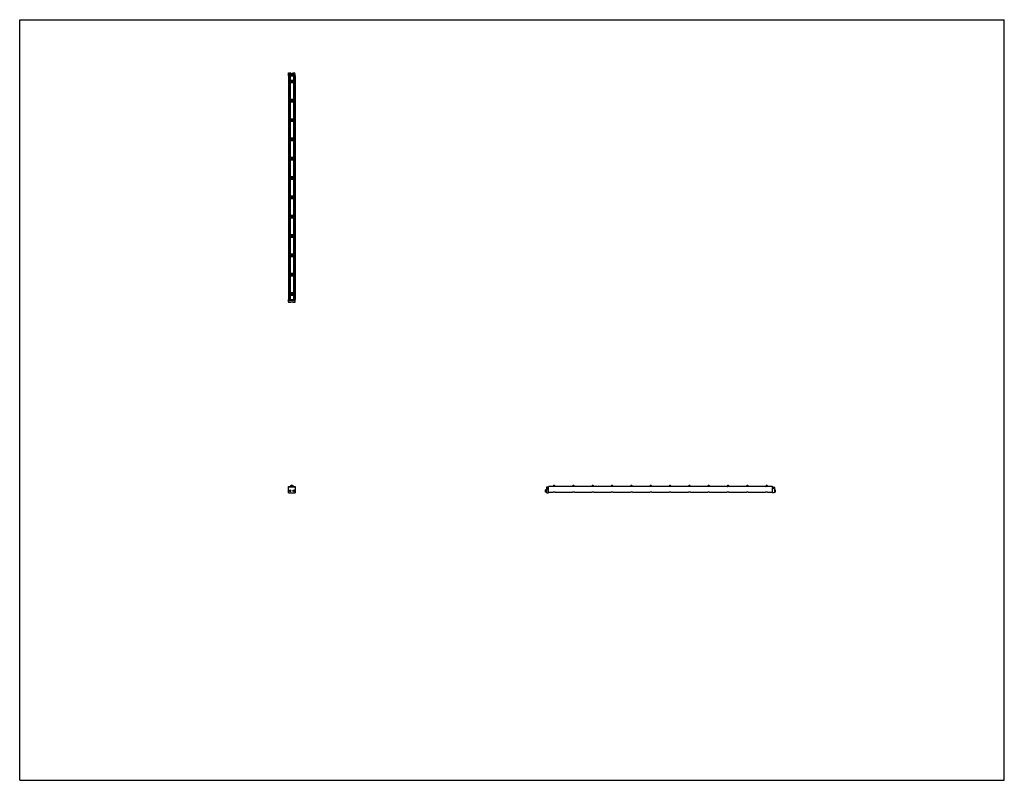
# Model space of a CAD drawing. Header units: inches. Extents: x 0 to 176, y 0 to 136.
import ezdxf

# ---------------------------------------------------------------- set-up
doc = ezdxf.new("R2010")
doc.units = ezdxf.units.IN
doc.header["$LTSCALE"] = 9.68
doc.header["$MEASUREMENT"] = 0
doc.layers.get('0').update_dxf_attribs({"linetype": 'CONTINUOUS'})
for name, color, linetype in [('240826_BL10', 7, 'CONTINUOUS'), ('240826_BL11', 7, 'CONTINUOUS'), ('240826_BL12', 7, 'CONTINUOUS'), ('240826_BL13', 7, 'CONTINUOUS'), ('240826_BL16', 7, 'CONTINUOUS'), ('240826_BL17', 7, 'CONTINUOUS'), ('240826_BL4', 7, 'CONTINUOUS'), ('240826_BL5', 7, 'CONTINUOUS'), ('240826_BL6', 7, 'CONTINUOUS'), ('240826_BL7', 7, 'CONTINUOUS'), ('240826_BL8', 7, 'CONTINUOUS'), ('240826_BL9', 7, 'CONTINUOUS'), ('240827_CAE_BL0', 7, 'CONTINUOUS'), ('240827_CAE_BL14', 7, 'CONTINUOUS'), ('2410WW_CAE_241040_BL18', 7, 'CONTINUOUS'), ('2436WW_243640_BL1', 7, 'CONTINUOUS'), ('X920693M_BL15', 7, 'CONTINUOUS'), ('X920693M_BL19', 7, 'CONTINUOUS'), ('X920693M_BL2', 7, 'CONTINUOUS'), ('X920693M_BL3', 7, 'CONTINUOUS')]:
    doc.layers.add(name, color=color, linetype=linetype)

# ---------------------------------------------------------------- blocks, each defined once
blk = doc.blocks.new('240827_CAE_BL0', base_point=(71.27, 68.69))
at = {"layer": '240827_CAE_BL0', "color": 7, "linetype": 'CONTINUOUS'}
for p, q in [((48.03, 85.94), (49.25, 85.94)), ((48.03, 85.58), (48.03, 85.94)), ((48.03, 85.83), (49.25, 85.83)), ((48.03, 85.58), (49.25, 85.58)), ((49.25, 85.58), (49.25, 85.94)), ((48.03, 51.43), (48.03, 52.43)), ((49.25, 52.43), (48.03, 52.43)), ((48.03, 51.43), (49.25, 51.43)), ((49.25, 52.43), (49.25, 51.43)), ((94.14, 52.34), (94.14, 51.52)), ((94.39, 52.43), (94.23, 52.43)), ((94.23, 51.43), (94.5, 51.43)), ((94.3, 52.26), (94.3, 52.13)), ((94.39, 52.26), (94.3, 52.26)), ((94.3, 52.13), (94.5, 52.13)), ((94.39, 52.43), (94.39, 52.26)), ((94.5, 51.43), (94.5, 52.13))]:
    blk.add_line(p, q, dxfattribs=at)
for centre, start, end in [((94.23, 52.34), 90, 180), ((94.23, 51.52), 180, 270)]:
    blk.add_arc(centre, 0.09, start, end, dxfattribs=at)
blk = doc.blocks.new('2436WW_243640_BL1', base_point=(91.28, 88.74))
at = {"layer": '2436WW_243640_BL1', "color": 7, "linetype": 'CONTINUOUS'}
for p, q in [((48.03, 125.96), (48.03, 85.96)), ((48.03, 125.96), (49.25, 125.96)), ((48.05, 125.96), (48.05, 85.96)), ((48.18, 125.96), (48.18, 125.08)), ((48.33, 125.96), (48.33, 125.15)), ((48.95, 125.15), (48.33, 125.15)), ((48.95, 125.96), (48.95, 125.15)), ((49.1, 125.96), (49.1, 125.08)), ((49.23, 125.96), (49.23, 85.96)), ((49.25, 85.96), (49.25, 125.96)), ((48.18, 124.85), (48.18, 121.62)), ((48.33, 124.77), (48.33, 121.7)), ((48.33, 124.77), (48.95, 124.77)), ((48.95, 124.77), (48.95, 121.7)), ((49.1, 124.85), (49.1, 121.62)), ((48.95, 121.7), (48.33, 121.7)), ((48.18, 121.39), (48.18, 118.17)), ((48.33, 121.32), (48.33, 118.24)), ((48.33, 121.32), (48.95, 121.32)), ((48.95, 121.32), (48.95, 118.24)), ((49.1, 121.39), (49.1, 118.17)), ((48.18, 117.94), (48.18, 114.71)), ((48.95, 118.24), (48.33, 118.24)), ((49.1, 117.94), (49.1, 114.71)), ((48.33, 117.87), (48.33, 114.79)), ((48.33, 117.87), (48.95, 117.87)), ((48.95, 117.87), (48.95, 114.79)), ((48.18, 114.49), (48.18, 111.26)), ((48.95, 114.79), (48.33, 114.79)), ((48.33, 114.41), (48.33, 111.33)), ((48.33, 114.41), (48.95, 114.41)), ((48.95, 114.41), (48.95, 111.33)), ((49.1, 114.49), (49.1, 111.26)), ((48.18, 111.03), (48.18, 107.8)), ((48.95, 111.33), (48.33, 111.33)), ((48.33, 110.96), (48.33, 107.88)), ((48.33, 110.96), (48.95, 110.96)), ((48.95, 110.96), (48.95, 107.88)), ((49.1, 111.03), (49.1, 107.8)), ((48.18, 107.58), (48.18, 104.35)), ((48.95, 107.88), (48.33, 107.88)), ((48.33, 107.5), (48.33, 104.42)), ((48.33, 107.5), (48.95, 107.5)), ((48.95, 107.5), (48.95, 104.42)), ((49.1, 107.58), (49.1, 104.35)), ((48.18, 104.12), (48.18, 100.89)), ((48.95, 104.42), (48.33, 104.42)), ((48.33, 104.05), (48.95, 104.05)), ((48.33, 104.05), (48.33, 100.97)), ((48.95, 104.05), (48.95, 100.97)), ((49.1, 104.12), (49.1, 100.89)), ((48.18, 100.67), (48.18, 97.44)), ((48.95, 100.97), (48.33, 100.97)), ((48.33, 100.59), (48.95, 100.59)), ((48.33, 100.59), (48.33, 97.51)), ((48.95, 100.59), (48.95, 97.51)), ((49.1, 100.67), (49.1, 97.44)), ((48.18, 97.21), (48.18, 93.98)), ((48.95, 97.51), (48.33, 97.51)), ((48.33, 97.14), (48.95, 97.14)), ((48.33, 97.14), (48.33, 94.06)), ((48.95, 97.14), (48.95, 94.06)), ((49.1, 97.21), (49.1, 93.98)), ((48.18, 93.76), (48.18, 90.53)), ((48.95, 94.06), (48.33, 94.06)), ((48.33, 93.68), (48.95, 93.68)), ((48.33, 93.68), (48.33, 90.6)), ((48.95, 93.68), (48.95, 90.6)), ((49.1, 93.76), (49.1, 90.53)), ((48.18, 90.3), (48.18, 87.08)), ((48.95, 90.6), (48.33, 90.6)), ((48.33, 90.23), (48.95, 90.23)), ((48.33, 90.23), (48.33, 87.15)), ((48.95, 90.23), (48.95, 87.15)), ((49.1, 90.3), (49.1, 87.08)), ((48.18, 86.85), (48.18, 85.96)), ((48.95, 87.15), (48.33, 87.15)), ((48.33, 86.77), (48.95, 86.77)), ((48.33, 86.77), (48.33, 85.96)), ((48.95, 86.77), (48.95, 85.96)), ((49.1, 86.85), (49.1, 85.96)), ((48.04, 85.96), (48.03, 85.96)), ((48.05, 85.96), (49.25, 85.96)), ((48.05, 52.43), (48.05, 52.56)), ((48.05, 52.56), (48.18, 52.56)), ((48.18, 52.56), (48.18, 52.43)), ((49.1, 52.43), (49.1, 52.56)), ((49.1, 52.56), (49.23, 52.56)), ((49.23, 52.56), (49.23, 52.43)), ((94.52, 52.58), (94.52, 52.62)), ((94.52, 52.62), (95.33, 52.62)), ((94.52, 51.51), (94.52, 52.56)), ((134.52, 52.56), (94.52, 52.56)), ((94.52, 51.51), (95.34, 51.51)), ((95.33, 52.62), (95.33, 52.56)), ((95.69, 51.51), (98.8, 51.51)), ((95.71, 52.56), (95.71, 52.62)), ((95.71, 52.62), (98.78, 52.62)), ((98.78, 52.62), (98.78, 52.56)), ((99.15, 51.51), (102.25, 51.51)), ((99.16, 52.56), (99.16, 52.62)), ((99.16, 52.62), (102.24, 52.62)), ((102.24, 52.62), (102.24, 52.56)), ((102.6, 51.51), (105.71, 51.51)), ((102.61, 52.56), (102.61, 52.62)), ((102.61, 52.62), (105.69, 52.62)), ((105.69, 52.62), (105.69, 52.56)), ((106.06, 51.51), (109.16, 51.51)), ((106.07, 52.56), (106.07, 52.62)), ((106.07, 52.62), (109.15, 52.62)), ((109.15, 52.62), (109.15, 52.56)), ((109.51, 51.51), (112.61, 51.51)), ((109.52, 52.56), (109.52, 52.62)), ((109.52, 52.62), (112.6, 52.62)), ((112.6, 52.62), (112.6, 52.56)), ((112.97, 51.51), (116.07, 51.51)), ((112.98, 52.56), (112.98, 52.62)), ((112.98, 52.62), (116.06, 52.62)), ((116.06, 52.62), (116.06, 52.56)), ((116.42, 51.51), (119.52, 51.51)), ((116.43, 52.62), (119.51, 52.62)), ((116.43, 52.56), (116.43, 52.62)), ((119.51, 52.62), (119.51, 52.56)), ((119.88, 51.51), (122.98, 51.51)), ((119.89, 52.62), (122.97, 52.62)), ((119.89, 52.56), (119.89, 52.62)), ((122.97, 52.62), (122.97, 52.56)), ((123.33, 51.51), (126.43, 51.51)), ((123.34, 52.62), (126.42, 52.62)), ((123.34, 52.56), (123.34, 52.62)), ((126.42, 52.62), (126.42, 52.56)), ((126.78, 51.51), (129.89, 51.51)), ((126.8, 52.62), (129.88, 52.62)), ((126.8, 52.56), (126.8, 52.62)), ((129.88, 52.62), (129.88, 52.56)), ((130.24, 51.51), (133.34, 51.51)), ((130.25, 52.62), (133.33, 52.62)), ((130.25, 52.56), (130.25, 52.62)), ((133.33, 52.62), (133.33, 52.56)), ((133.69, 51.51), (134.52, 51.51)), ((133.71, 52.62), (134.52, 52.62)), ((133.71, 52.56), (133.71, 52.62)), ((134.52, 52.62), (134.52, 51.51))]:
    blk.add_line(p, q, dxfattribs=at)
for centre, radius, start, end in [((48.33, 124.96), 0.188, 90, 270), ((48.95, 124.96), 0.188, 270, 90), ((48.33, 121.51), 0.188, 90, 270), ((48.95, 121.51), 0.188, 270, 90), ((48.33, 118.05), 0.188, 90, 270), ((48.95, 118.05), 0.188, 270, 90), ((48.33, 114.6), 0.188, 90, 270), ((48.95, 114.6), 0.188, 270, 90), ((48.33, 111.14), 0.188, 90, 270), ((48.95, 111.14), 0.188, 270, 90), ((48.33, 107.69), 0.188, 90, 270), ((48.95, 107.69), 0.188, 270, 90), ((48.33, 104.24), 0.188, 90, 270), ((48.95, 104.24), 0.188, 270, 90), ((48.33, 100.78), 0.188, 90, 270), ((48.95, 100.78), 0.188, 270, 90), ((48.33, 97.33), 0.188, 90, 270), ((48.95, 97.33), 0.188, 270, 90), ((48.33, 93.87), 0.188, 90, 270), ((48.95, 93.87), 0.188, 270, 90), ((48.33, 90.42), 0.188, 90, 270), ((48.95, 90.42), 0.188, 270, 90), ((48.33, 86.96), 0.188, 90, 270), ((48.95, 86.96), 0.188, 270, 90), ((48.27, 51.75), 0.233, 177.7393, 181.3717), ((48.64, 52.31), 0.312, 23.638, 156.3657), ((48.64, 52.31), 0.161, 51.4637, 128.5483)]:
    blk.add_arc(centre, radius, start, end, dxfattribs=at)
for points, knots in [([(95.52, 51.55), (95.5, 51.55), (95.46, 51.55), (95.42, 51.53), (95.39, 51.52), (95.37, 51.52), (95.35, 51.51), (95.34, 51.51), (95.34, 51.51)], [0, 0, 0, 0, 0.317915, 0.607577, 0.734261, 0.844276, 0.9339, 1, 1, 1, 1]), ([(95.67, 51.52), (95.66, 51.52), (95.64, 51.53), (95.59, 51.54), (95.55, 51.55), (95.52, 51.55)], [0, 0, 0, 0, 0.196955, 0.439064, 1, 1, 1, 1]), ([(95.7, 51.51), (95.69, 51.51), (95.68, 51.51), (95.68, 51.52), (95.67, 51.52)], [0, 0, 0, 0, 0.432818, 1, 1, 1, 1]), ([(98.97, 51.55), (98.95, 51.55), (98.92, 51.55), (98.87, 51.53), (98.84, 51.52), (98.82, 51.52), (98.81, 51.51), (98.8, 51.51), (98.8, 51.51)], [0, 0, 0, 0, 0.317915, 0.607577, 0.734261, 0.844276, 0.9339, 1, 1, 1, 1]), ([(99.13, 51.52), (99.12, 51.52), (99.1, 51.53), (99.04, 51.54), (99, 51.55), (98.97, 51.55)], [0, 0, 0, 0, 0.196955, 0.439064, 1, 1, 1, 1]), ([(99.15, 51.51), (99.15, 51.51), (99.14, 51.51), (99.13, 51.52), (99.13, 51.52)], [0, 0, 0, 0, 0.432818, 1, 1, 1, 1]), ([(102.43, 51.55), (102.41, 51.55), (102.37, 51.55), (102.33, 51.53), (102.3, 51.52), (102.28, 51.52), (102.26, 51.51), (102.25, 51.51), (102.25, 51.51)], [0, 0, 0, 0, 0.317915, 0.607577, 0.734261, 0.844276, 0.9339, 1, 1, 1, 1]), ([(102.58, 51.52), (102.57, 51.52), (102.55, 51.53), (102.5, 51.54), (102.46, 51.55), (102.43, 51.55)], [0, 0, 0, 0, 0.196955, 0.439064, 1, 1, 1, 1]), ([(102.6, 51.51), (102.6, 51.51), (102.59, 51.51), (102.59, 51.52), (102.58, 51.52)], [0, 0, 0, 0, 0.432818, 1, 1, 1, 1]), ([(105.88, 51.55), (105.86, 51.55), (105.83, 51.55), (105.78, 51.53), (105.75, 51.52), (105.73, 51.52), (105.72, 51.51), (105.71, 51.51), (105.7, 51.51)], [0, 0, 0, 0, 0.317915, 0.607577, 0.734261, 0.844276, 0.9339, 1, 1, 1, 1]), ([(106.04, 51.52), (106.03, 51.52), (106, 51.53), (105.95, 51.54), (105.91, 51.55), (105.88, 51.55)], [0, 0, 0, 0, 0.196955, 0.439064, 1, 1, 1, 1]), ([(106.06, 51.51), (106.06, 51.51), (106.05, 51.51), (106.04, 51.52), (106.04, 51.52)], [0, 0, 0, 0, 0.432818, 1, 1, 1, 1]), ([(109.34, 51.55), (109.32, 51.55), (109.28, 51.55), (109.24, 51.53), (109.21, 51.52), (109.19, 51.52), (109.17, 51.51), (109.16, 51.51), (109.16, 51.51)], [0, 0, 0, 0, 0.317915, 0.607577, 0.734261, 0.844276, 0.9339, 1, 1, 1, 1]), ([(109.49, 51.52), (109.48, 51.52), (109.46, 51.53), (109.41, 51.54), (109.37, 51.55), (109.34, 51.55)], [0, 0, 0, 0, 0.196955, 0.439064, 1, 1, 1, 1]), ([(109.51, 51.51), (109.51, 51.51), (109.5, 51.51), (109.5, 51.52), (109.49, 51.52)], [0, 0, 0, 0, 0.432818, 1, 1, 1, 1]), ([(112.79, 51.55), (112.77, 51.55), (112.73, 51.55), (112.69, 51.53), (112.66, 51.52), (112.64, 51.52), (112.63, 51.51), (112.62, 51.51), (112.61, 51.51)], [0, 0, 0, 0, 0.317915, 0.607577, 0.734261, 0.844276, 0.9339, 1, 1, 1, 1]), ([(112.95, 51.52), (112.94, 51.52), (112.91, 51.53), (112.86, 51.54), (112.82, 51.55), (112.79, 51.55)], [0, 0, 0, 0, 0.196955, 0.439064, 1, 1, 1, 1]), ([(112.97, 51.51), (112.96, 51.51), (112.96, 51.51), (112.95, 51.52), (112.95, 51.52)], [0, 0, 0, 0, 0.432818, 1, 1, 1, 1]), ([(116.25, 51.55), (116.23, 51.55), (116.19, 51.55), (116.15, 51.53), (116.12, 51.52), (116.1, 51.52), (116.08, 51.51), (116.07, 51.51), (116.07, 51.51)], [0, 0, 0, 0, 0.317915, 0.607577, 0.734261, 0.844276, 0.9339, 1, 1, 1, 1]), ([(116.4, 51.52), (116.39, 51.52), (116.37, 51.53), (116.32, 51.54), (116.27, 51.55), (116.25, 51.55)], [0, 0, 0, 0, 0.196955, 0.439064, 1, 1, 1, 1]), ([(116.42, 51.51), (116.42, 51.51), (116.41, 51.51), (116.4, 51.52), (116.4, 51.52)], [0, 0, 0, 0, 0.432818, 1, 1, 1, 1]), ([(119.7, 51.55), (119.68, 51.55), (119.64, 51.55), (119.6, 51.53), (119.57, 51.52), (119.55, 51.52), (119.54, 51.51), (119.53, 51.51), (119.52, 51.51)], [0, 0, 0, 0, 0.317915, 0.607577, 0.734261, 0.844276, 0.9339, 1, 1, 1, 1]), ([(119.85, 51.52), (119.84, 51.52), (119.82, 51.53), (119.77, 51.54), (119.73, 51.55), (119.7, 51.55)], [0, 0, 0, 0, 0.196955, 0.439064, 1, 1, 1, 1]), ([(119.88, 51.51), (119.87, 51.51), (119.87, 51.51), (119.86, 51.52), (119.85, 51.52)], [0, 0, 0, 0, 0.432818, 1, 1, 1, 1]), ([(123.15, 51.55), (123.13, 51.55), (123.1, 51.55), (123.06, 51.53), (123.02, 51.52), (123.01, 51.52), (122.99, 51.51), (122.98, 51.51), (122.98, 51.51)], [0, 0, 0, 0, 0.317915, 0.607577, 0.734261, 0.844276, 0.9339, 1, 1, 1, 1]), ([(123.31, 51.52), (123.3, 51.52), (123.28, 51.53), (123.23, 51.54), (123.18, 51.55), (123.15, 51.55)], [0, 0, 0, 0, 0.196955, 0.439064, 1, 1, 1, 1]), ([(123.33, 51.51), (123.33, 51.51), (123.32, 51.51), (123.31, 51.52), (123.31, 51.52)], [0, 0, 0, 0, 0.432818, 1, 1, 1, 1]), ([(126.61, 51.55), (126.59, 51.55), (126.55, 51.55), (126.51, 51.53), (126.48, 51.52), (126.46, 51.52), (126.44, 51.51), (126.44, 51.51), (126.43, 51.51)], [0, 0, 0, 0, 0.317915, 0.607577, 0.734261, 0.844276, 0.9339, 1, 1, 1, 1]), ([(126.76, 51.52), (126.75, 51.52), (126.73, 51.53), (126.68, 51.54), (126.64, 51.55), (126.61, 51.55)], [0, 0, 0, 0, 0.196955, 0.439064, 1, 1, 1, 1]), ([(126.79, 51.51), (126.78, 51.51), (126.78, 51.51), (126.77, 51.52), (126.76, 51.52)], [0, 0, 0, 0, 0.432818, 1, 1, 1, 1]), ([(130.06, 51.55), (130.04, 51.55), (130.01, 51.55), (129.96, 51.53), (129.93, 51.52), (129.91, 51.52), (129.9, 51.51), (129.89, 51.51), (129.89, 51.51)], [0, 0, 0, 0, 0.317915, 0.607577, 0.734261, 0.844276, 0.9339, 1, 1, 1, 1]), ([(130.22, 51.52), (130.21, 51.52), (130.19, 51.53), (130.14, 51.54), (130.09, 51.55), (130.06, 51.55)], [0, 0, 0, 0, 0.196955, 0.439064, 1, 1, 1, 1]), ([(130.24, 51.51), (130.24, 51.51), (130.23, 51.51), (130.22, 51.52), (130.22, 51.52)], [0, 0, 0, 0, 0.432818, 1, 1, 1, 1]), ([(133.52, 51.55), (133.5, 51.55), (133.46, 51.55), (133.42, 51.53), (133.39, 51.52), (133.37, 51.52), (133.35, 51.51), (133.34, 51.51), (133.34, 51.51)], [0, 0, 0, 0, 0.317915, 0.607577, 0.734261, 0.844276, 0.9339, 1, 1, 1, 1]), ([(133.67, 51.52), (133.66, 51.52), (133.64, 51.53), (133.59, 51.54), (133.55, 51.55), (133.52, 51.55)], [0, 0, 0, 0, 0.196955, 0.439064, 1, 1, 1, 1]), ([(133.7, 51.51), (133.69, 51.51), (133.68, 51.51), (133.68, 51.52), (133.67, 51.52)], [0, 0, 0, 0, 0.432818, 1, 1, 1, 1])]:
    blk.add_open_spline(points, degree=3, knots=knots, dxfattribs=at)
blk = doc.blocks.new('X920693M_BL2', base_point=(48.27, 68.76))
at = {"layer": 'X920693M_BL2', "color": 7, "linetype": 'CONTINUOUS'}
for p, q in [((48.07, 85.58), (48.07, 85.42)), ((48.46, 85.42), (48.07, 85.42)), ((48.15, 85.94), (48.15, 85.96)), ((48.39, 85.94), (48.39, 85.96)), ((48.46, 85.58), (48.46, 85.42)), ((48.18, 51.77), (48.25, 51.83)), ((48.18, 51.77), (48.2, 51.68)), ((48.29, 51.66), (48.2, 51.68)), ((48.25, 51.83), (48.33, 51.81)), ((48.35, 51.72), (48.29, 51.66)), ((48.35, 51.72), (48.33, 51.81))]:
    blk.add_line(p, q, dxfattribs=at)
blk.add_circle((48.27, 51.75), 0.197, dxfattribs=at)
blk = doc.blocks.new('X920693M_BL3', base_point=(71.67, 68.76))
at = {"layer": 'X920693M_BL3', "color": 7, "linetype": 'CONTINUOUS'}
for p, q in [((48.82, 85.58), (48.82, 85.42)), ((49.21, 85.42), (48.82, 85.42)), ((48.9, 85.96), (48.9, 85.94)), ((49.14, 85.96), (49.14, 85.94)), ((49.21, 85.58), (49.21, 85.42)), ((48.94, 51.79), (49.02, 51.84)), ((48.94, 51.79), (48.94, 51.7)), ((49.02, 51.65), (48.94, 51.7)), ((49.02, 51.84), (49.1, 51.79)), ((49.1, 51.7), (49.02, 51.65)), ((49.1, 51.7), (49.1, 51.79)), ((93.98, 51.55), (93.98, 51.94)), ((94.14, 51.94), (93.98, 51.94)), ((94.14, 51.55), (93.98, 51.55)), ((94.5, 51.86), (94.52, 51.86)), ((94.5, 51.63), (94.52, 51.63))]:
    blk.add_line(p, q, dxfattribs=at)
blk.add_circle((49.02, 51.75), 0.197, dxfattribs=at)
blk = doc.blocks.new('240826_BL4', base_point=(71.92, 69.48))
at = {"layer": '240826_BL4', "color": 7, "linetype": 'CONTINUOUS'}
for p, q in [((48.2, 87.05), (48.2, 86.88)), ((48.22, 87.06), (49.06, 87.06)), ((49.06, 86.86), (48.22, 86.86)), ((48.39, 87.08), (48.89, 87.08)), ((48.39, 87.08), (48.39, 87.06)), ((48.39, 86.86), (48.39, 86.84)), ((48.89, 86.84), (48.39, 86.84)), ((48.89, 87.08), (48.89, 87.06)), ((48.89, 86.86), (48.89, 86.84)), ((49.08, 87.05), (49.08, 86.88)), ((95.4, 52.56), (95.42, 52.56)), ((95.42, 52.73), (95.42, 52.56)), ((95.43, 52.75), (95.6, 52.75)), ((95.62, 52.73), (95.62, 52.56)), ((95.64, 52.56), (95.62, 52.56))]:
    blk.add_line(p, q, dxfattribs=at)
for centre, radius, start, end in [((48.22, 87.05), 0.015, 90, 180), ((48.22, 86.88), 0.015, 180, 270), ((49.06, 87.05), 0.015, 0, 90), ((49.06, 86.88), 0.015, 270, 360), ((48.64, 52.31), 0.438, 16.6092, 163.3908), ((48.64, 52.31), 0.33, 22.2774, 157.7229), ((48.64, 52.31), 0.322, 22.8534, 157.1465), ((95.43, 52.73), 0.015, 90, 180), ((95.6, 52.73), 0.015, 0, 90)]:
    blk.add_arc(centre, radius, start, end, dxfattribs=at)
blk = doc.blocks.new('240826_BL5', base_point=(73.65, 71.55))
at = {"layer": '240826_BL5', "color": 7, "linetype": 'CONTINUOUS'}
for p, q in [((48.2, 90.5), (48.2, 90.33)), ((48.22, 90.52), (49.06, 90.52)), ((49.06, 90.32), (48.22, 90.32)), ((48.39, 90.53), (48.89, 90.53)), ((48.39, 90.53), (48.39, 90.52)), ((48.39, 90.32), (48.39, 90.3)), ((48.89, 90.3), (48.39, 90.3)), ((48.89, 90.53), (48.89, 90.52)), ((48.89, 90.32), (48.89, 90.3)), ((49.08, 90.5), (49.08, 90.33)), ((98.85, 52.56), (98.87, 52.56)), ((98.87, 52.73), (98.87, 52.56)), ((98.89, 52.75), (99.06, 52.75)), ((99.07, 52.73), (99.07, 52.56)), ((99.09, 52.56), (99.07, 52.56))]:
    blk.add_line(p, q, dxfattribs=at)
for centre, start, end in [((48.22, 90.5), 90, 180), ((48.22, 90.33), 180, 270), ((49.06, 90.5), 0, 90), ((49.06, 90.33), 270, 360), ((98.89, 52.73), 90, 180), ((99.06, 52.73), 0, 90)]:
    blk.add_arc(centre, 0.015, start, end, dxfattribs=at)
blk = doc.blocks.new('240826_BL6', base_point=(75.37, 73.27))
at = {"layer": '240826_BL6', "color": 7, "linetype": 'CONTINUOUS'}
for p, q in [((48.2, 93.96), (48.2, 93.79)), ((48.22, 93.97), (49.06, 93.97)), ((49.06, 93.77), (48.22, 93.77)), ((48.39, 93.99), (48.89, 93.99)), ((48.39, 93.99), (48.39, 93.97)), ((48.39, 93.77), (48.39, 93.75)), ((48.89, 93.75), (48.39, 93.75)), ((48.89, 93.99), (48.89, 93.97)), ((48.89, 93.77), (48.89, 93.75)), ((49.08, 93.96), (49.08, 93.79)), ((102.31, 52.56), (102.33, 52.56)), ((102.33, 52.73), (102.33, 52.56)), ((102.34, 52.75), (102.51, 52.75)), ((102.53, 52.73), (102.53, 52.56)), ((102.54, 52.56), (102.53, 52.56))]:
    blk.add_line(p, q, dxfattribs=at)
for centre, start, end in [((48.22, 93.96), 90, 180), ((48.22, 93.79), 180, 270), ((49.06, 93.96), 0, 90), ((49.06, 93.79), 270, 360), ((102.34, 52.73), 90, 180), ((102.51, 52.73), 0, 90)]:
    blk.add_arc(centre, 0.015, start, end, dxfattribs=at)
blk = doc.blocks.new('240826_BL7', base_point=(77.1, 75))
at = {"layer": '240826_BL7', "color": 7, "linetype": 'CONTINUOUS'}
for p, q in [((48.2, 97.41), (48.2, 97.24)), ((48.22, 97.43), (49.06, 97.43)), ((49.06, 97.23), (48.22, 97.23)), ((48.39, 97.44), (48.89, 97.44)), ((48.39, 97.44), (48.39, 97.43)), ((48.39, 97.23), (48.39, 97.21)), ((48.89, 97.21), (48.39, 97.21)), ((48.89, 97.44), (48.89, 97.43)), ((48.89, 97.23), (48.89, 97.21)), ((49.08, 97.41), (49.08, 97.24)), ((105.76, 52.56), (105.78, 52.56)), ((105.78, 52.73), (105.78, 52.56)), ((105.8, 52.75), (105.97, 52.75)), ((105.98, 52.73), (105.98, 52.56)), ((106, 52.56), (105.98, 52.56))]:
    blk.add_line(p, q, dxfattribs=at)
for centre, start, end in [((48.22, 97.41), 90, 180), ((48.22, 97.24), 180, 270), ((49.06, 97.41), 0, 90), ((49.06, 97.24), 270, 360), ((105.8, 52.73), 90, 180), ((105.97, 52.73), 0, 90)]:
    blk.add_arc(centre, 0.015, start, end, dxfattribs=at)
blk = doc.blocks.new('240826_BL8', base_point=(78.83, 76.73))
at = {"layer": '240826_BL8', "color": 7, "linetype": 'CONTINUOUS'}
for p, q in [((48.2, 100.87), (48.2, 100.7)), ((48.22, 100.88), (49.06, 100.88)), ((49.06, 100.68), (48.22, 100.68)), ((48.39, 100.9), (48.89, 100.9)), ((48.39, 100.9), (48.39, 100.88)), ((48.39, 100.68), (48.39, 100.66)), ((48.89, 100.66), (48.39, 100.66)), ((48.89, 100.9), (48.89, 100.88)), ((48.89, 100.68), (48.89, 100.66)), ((49.08, 100.87), (49.08, 100.7)), ((109.22, 52.56), (109.24, 52.56)), ((109.24, 52.73), (109.24, 52.56)), ((109.25, 52.75), (109.42, 52.75)), ((109.44, 52.73), (109.44, 52.56)), ((109.45, 52.56), (109.44, 52.56))]:
    blk.add_line(p, q, dxfattribs=at)
for centre, start, end in [((48.22, 100.87), 90, 180), ((48.22, 100.7), 180, 270), ((49.06, 100.87), 0, 90), ((49.06, 100.7), 270, 360), ((109.25, 52.73), 90, 180), ((109.42, 52.73), 0, 90)]:
    blk.add_arc(centre, 0.015, start, end, dxfattribs=at)
blk = doc.blocks.new('240826_BL9', base_point=(90.92, 88.82))
at = {"layer": '240826_BL9', "color": 7, "linetype": 'CONTINUOUS'}
for p, q in [((48.2, 125.05), (48.2, 124.88)), ((48.22, 125.06), (49.06, 125.06)), ((48.39, 125.08), (48.39, 125.06)), ((48.39, 125.08), (48.89, 125.08)), ((48.89, 125.08), (48.89, 125.06)), ((49.08, 125.05), (49.08, 124.88)), ((49.06, 124.86), (48.22, 124.86)), ((48.39, 124.86), (48.39, 124.84)), ((48.89, 124.84), (48.39, 124.84)), ((48.89, 124.86), (48.89, 124.84)), ((133.4, 52.56), (133.42, 52.56)), ((133.42, 52.73), (133.42, 52.56)), ((133.43, 52.75), (133.6, 52.75)), ((133.62, 52.73), (133.62, 52.56)), ((133.64, 52.56), (133.62, 52.56))]:
    blk.add_line(p, q, dxfattribs=at)
for centre, start, end in [((48.22, 125.05), 90, 180), ((49.06, 125.05), 0, 90), ((48.22, 124.88), 180, 270), ((49.06, 124.88), 270, 360), ((133.43, 52.73), 90, 180), ((133.6, 52.73), 0, 90)]:
    blk.add_arc(centre, 0.015, start, end, dxfattribs=at)
blk = doc.blocks.new('240826_BL10', base_point=(89.19, 87.09))
at = {"layer": '240826_BL10', "color": 7, "linetype": 'CONTINUOUS'}
for p, q in [((48.2, 121.59), (48.2, 121.42)), ((48.22, 121.61), (49.06, 121.61)), ((48.39, 121.63), (48.39, 121.61)), ((48.39, 121.63), (48.89, 121.63)), ((48.89, 121.63), (48.89, 121.61)), ((49.08, 121.59), (49.08, 121.42)), ((49.06, 121.41), (48.22, 121.41)), ((48.39, 121.41), (48.39, 121.39)), ((48.89, 121.39), (48.39, 121.39)), ((48.89, 121.41), (48.89, 121.39)), ((129.95, 52.56), (129.96, 52.56)), ((129.96, 52.73), (129.96, 52.56)), ((129.98, 52.75), (130.15, 52.75)), ((130.16, 52.73), (130.16, 52.56)), ((130.18, 52.56), (130.16, 52.56))]:
    blk.add_line(p, q, dxfattribs=at)
for centre, start, end in [((48.22, 121.59), 90, 180), ((49.06, 121.59), 0, 90), ((48.22, 121.42), 180, 270), ((49.06, 121.42), 270, 360), ((129.98, 52.73), 90, 180), ((130.15, 52.73), 0, 90)]:
    blk.add_arc(centre, 0.015, start, end, dxfattribs=at)
blk = doc.blocks.new('240826_BL11', base_point=(87.47, 85.36))
at = {"layer": '240826_BL11', "color": 7, "linetype": 'CONTINUOUS'}
for p, q in [((48.2, 118.14), (48.2, 117.97)), ((48.22, 118.15), (49.06, 118.15)), ((49.06, 117.95), (48.22, 117.95)), ((48.39, 118.17), (48.39, 118.15)), ((48.39, 118.17), (48.89, 118.17)), ((48.39, 117.95), (48.39, 117.94)), ((48.89, 117.94), (48.39, 117.94)), ((48.89, 118.17), (48.89, 118.15)), ((48.89, 117.95), (48.89, 117.94)), ((49.08, 118.14), (49.08, 117.97)), ((126.49, 52.56), (126.51, 52.56)), ((126.51, 52.73), (126.51, 52.56)), ((126.52, 52.75), (126.69, 52.75)), ((126.71, 52.73), (126.71, 52.56)), ((126.73, 52.56), (126.71, 52.56))]:
    blk.add_line(p, q, dxfattribs=at)
for centre, start, end in [((48.22, 118.14), 90, 180), ((48.22, 117.97), 180, 270), ((49.06, 118.14), 0, 90), ((49.06, 117.97), 270, 360), ((126.52, 52.73), 90, 180), ((126.69, 52.73), 0, 90)]:
    blk.add_arc(centre, 0.015, start, end, dxfattribs=at)
blk = doc.blocks.new('240826_BL12', base_point=(85.74, 83.64))
at = {"layer": '240826_BL12', "color": 7, "linetype": 'CONTINUOUS'}
for p, q in [((48.2, 114.68), (48.2, 114.51)), ((48.22, 114.7), (49.06, 114.7)), ((49.06, 114.5), (48.22, 114.5)), ((48.39, 114.72), (48.39, 114.7)), ((48.39, 114.72), (48.89, 114.72)), ((48.39, 114.5), (48.39, 114.48)), ((48.89, 114.48), (48.39, 114.48)), ((48.89, 114.72), (48.89, 114.7)), ((48.89, 114.5), (48.89, 114.48)), ((49.08, 114.68), (49.08, 114.51)), ((123.04, 52.56), (123.05, 52.56)), ((123.05, 52.73), (123.05, 52.56)), ((123.07, 52.75), (123.24, 52.75)), ((123.25, 52.73), (123.25, 52.56)), ((123.27, 52.56), (123.25, 52.56))]:
    blk.add_line(p, q, dxfattribs=at)
for centre, start, end in [((48.22, 114.68), 90, 180), ((48.22, 114.51), 180, 270), ((49.06, 114.68), 0, 90), ((49.06, 114.51), 270, 360), ((123.07, 52.73), 90, 180), ((123.24, 52.73), 0, 90)]:
    blk.add_arc(centre, 0.015, start, end, dxfattribs=at)
blk = doc.blocks.new('240826_BL13', base_point=(80.56, 78.46))
at = {"layer": '240826_BL13', "color": 7, "linetype": 'CONTINUOUS'}
for p, q in [((48.2, 104.32), (48.2, 104.15)), ((48.22, 104.34), (49.06, 104.34)), ((49.06, 104.14), (48.22, 104.14)), ((48.39, 104.35), (48.89, 104.35)), ((48.39, 104.35), (48.39, 104.34)), ((48.39, 104.14), (48.39, 104.12)), ((48.89, 104.12), (48.39, 104.12)), ((48.89, 104.35), (48.89, 104.34)), ((48.89, 104.14), (48.89, 104.12)), ((49.08, 104.32), (49.08, 104.15)), ((112.67, 52.56), (112.69, 52.56)), ((112.69, 52.73), (112.69, 52.56)), ((112.71, 52.75), (112.88, 52.75)), ((112.89, 52.73), (112.89, 52.56)), ((112.91, 52.56), (112.89, 52.56))]:
    blk.add_line(p, q, dxfattribs=at)
for centre, start, end in [((48.22, 104.32), 90, 180), ((48.22, 104.15), 180, 270), ((49.06, 104.32), 0, 90), ((49.06, 104.15), 270, 360), ((112.71, 52.73), 90, 180), ((112.88, 52.73), 0, 90)]:
    blk.add_arc(centre, 0.015, start, end, dxfattribs=at)
blk = doc.blocks.new('240827_CAE_BL14', base_point=(91.47, 88.89))
at = {"layer": '240827_CAE_BL14', "color": 7, "linetype": 'CONTINUOUS'}
for p, q in [((48.03, 125.98), (48.03, 126.34)), ((49.25, 126.34), (48.03, 126.34)), ((49.25, 126.09), (48.03, 126.09)), ((49.25, 125.98), (48.03, 125.98)), ((49.25, 125.98), (49.25, 126.34)), ((134.74, 52.13), (134.54, 52.13)), ((134.54, 51.43), (134.54, 52.13)), ((134.81, 51.43), (134.54, 51.43)), ((134.65, 52.43), (134.81, 52.43)), ((134.65, 52.43), (134.65, 52.26)), ((134.65, 52.26), (134.74, 52.26)), ((134.74, 52.26), (134.74, 52.13)), ((134.9, 52.34), (134.9, 51.52))]:
    blk.add_line(p, q, dxfattribs=at)
for centre, start, end in [((134.81, 52.34), 0, 90), ((134.81, 51.52), 270, 360)]:
    blk.add_arc(centre, 0.09, start, end, dxfattribs=at)
blk = doc.blocks.new('X920693M_BL15', base_point=(48.27, 126.23))
at = {"layer": 'X920693M_BL15', "color": 7, "linetype": 'CONTINUOUS'}
for p, q in [((48.07, 126.34), (48.07, 126.5)), ((48.07, 126.5), (48.46, 126.5)), ((48.15, 125.98), (48.15, 125.96)), ((48.39, 125.98), (48.39, 125.96)), ((48.46, 126.34), (48.46, 126.5))]:
    blk.add_line(p, q, dxfattribs=at)
blk = doc.blocks.new('240826_BL16', base_point=(84.01, 81.91))
at = {"layer": '240826_BL16', "color": 7, "linetype": 'CONTINUOUS'}
for p, q in [((48.2, 111.23), (48.2, 111.06)), ((48.22, 111.24), (49.06, 111.24)), ((49.06, 111.04), (48.22, 111.04)), ((48.39, 111.26), (48.39, 111.24)), ((48.39, 111.26), (48.89, 111.26)), ((48.39, 111.04), (48.39, 111.03)), ((48.89, 111.03), (48.39, 111.03)), ((48.89, 111.26), (48.89, 111.24)), ((48.89, 111.04), (48.89, 111.03)), ((49.08, 111.23), (49.08, 111.06)), ((119.58, 52.56), (119.6, 52.56)), ((119.6, 52.73), (119.6, 52.56)), ((119.61, 52.75), (119.78, 52.75)), ((119.8, 52.73), (119.8, 52.56)), ((119.82, 52.56), (119.8, 52.56))]:
    blk.add_line(p, q, dxfattribs=at)
for centre, start, end in [((48.22, 111.23), 90, 180), ((48.22, 111.06), 180, 270), ((49.06, 111.23), 0, 90), ((49.06, 111.06), 270, 360), ((119.61, 52.73), 90, 180), ((119.78, 52.73), 0, 90)]:
    blk.add_arc(centre, 0.015, start, end, dxfattribs=at)
blk = doc.blocks.new('240826_BL17', base_point=(82.28, 80.18))
at = {"layer": '240826_BL17', "color": 7, "linetype": 'CONTINUOUS'}
for p, q in [((48.2, 107.77), (48.2, 107.6)), ((48.22, 107.79), (49.06, 107.79)), ((49.06, 107.59), (48.22, 107.59)), ((48.39, 107.81), (48.39, 107.79)), ((48.39, 107.81), (48.89, 107.81)), ((48.39, 107.59), (48.39, 107.57)), ((48.89, 107.57), (48.39, 107.57)), ((48.89, 107.81), (48.89, 107.79)), ((48.89, 107.59), (48.89, 107.57)), ((49.08, 107.77), (49.08, 107.6)), ((116.13, 52.56), (116.15, 52.56)), ((116.15, 52.73), (116.15, 52.56)), ((116.16, 52.75), (116.33, 52.75)), ((116.35, 52.73), (116.35, 52.56)), ((116.36, 52.56), (116.35, 52.56))]:
    blk.add_line(p, q, dxfattribs=at)
for centre, start, end in [((48.22, 107.77), 90, 180), ((48.22, 107.6), 180, 270), ((49.06, 107.77), 0, 90), ((49.06, 107.6), 270, 360), ((116.16, 52.73), 90, 180), ((116.33, 52.73), 0, 90)]:
    blk.add_arc(centre, 0.015, start, end, dxfattribs=at)
blk = doc.blocks.new('2410WW_CAE_241040_BL18', base_point=(48.64, 88.73))
at = {"layer": '2410WW_CAE_241040_BL18', "color": 7, "linetype": 'CONTINUOUS'}
for p, q in [((48.49, 125.15), (48.49, 125.08)), ((48.8, 125.15), (48.8, 125.08)), ((48.49, 124.84), (48.49, 124.77)), ((48.8, 124.84), (48.8, 124.77)), ((48.49, 121.7), (48.49, 121.63)), ((48.8, 121.7), (48.8, 121.63)), ((48.49, 121.39), (48.49, 121.32)), ((48.8, 121.39), (48.8, 121.32)), ((48.49, 118.24), (48.49, 118.17)), ((48.49, 117.94), (48.49, 117.87)), ((48.8, 118.24), (48.8, 118.17)), ((48.8, 117.94), (48.8, 117.87)), ((48.49, 114.79), (48.49, 114.72)), ((48.49, 114.48), (48.49, 114.41)), ((48.8, 114.79), (48.8, 114.72)), ((48.8, 114.48), (48.8, 114.41)), ((48.49, 111.33), (48.49, 111.26)), ((48.49, 111.03), (48.49, 110.96)), ((48.8, 111.33), (48.8, 111.26)), ((48.8, 111.03), (48.8, 110.96)), ((48.49, 107.88), (48.49, 107.81)), ((48.49, 107.57), (48.49, 107.5)), ((48.8, 107.88), (48.8, 107.81)), ((48.8, 107.57), (48.8, 107.5)), ((48.49, 104.42), (48.49, 104.35)), ((48.49, 104.12), (48.49, 104.05)), ((48.8, 104.42), (48.8, 104.35)), ((48.8, 104.12), (48.8, 104.05)), ((48.49, 100.97), (48.49, 100.9)), ((48.49, 100.66), (48.49, 100.59)), ((48.8, 100.97), (48.8, 100.9)), ((48.8, 100.66), (48.8, 100.59)), ((48.49, 97.51), (48.49, 97.44)), ((48.49, 97.21), (48.49, 97.14)), ((48.8, 97.51), (48.8, 97.44)), ((48.8, 97.21), (48.8, 97.14)), ((48.49, 94.06), (48.49, 93.99)), ((48.49, 93.75), (48.49, 93.68)), ((48.8, 94.06), (48.8, 93.99)), ((48.8, 93.75), (48.8, 93.68)), ((48.49, 90.6), (48.49, 90.53)), ((48.49, 90.3), (48.49, 90.23)), ((48.8, 90.6), (48.8, 90.53)), ((48.8, 90.3), (48.8, 90.23)), ((48.49, 87.15), (48.49, 87.08)), ((48.49, 86.84), (48.49, 86.77)), ((48.8, 87.15), (48.8, 87.08)), ((48.8, 86.84), (48.8, 86.77))]:
    blk.add_line(p, q, dxfattribs=at)
blk.add_arc((48.64, 52.31), 0.155, 53.9868, 126.0132, dxfattribs=at)
blk = doc.blocks.new('X920693M_BL19', base_point=(91.94, 89.03))
at = {"layer": 'X920693M_BL19', "color": 7, "linetype": 'CONTINUOUS'}
for p, q in [((48.82, 126.34), (48.82, 126.5)), ((48.82, 126.5), (49.21, 126.5)), ((48.9, 125.98), (48.9, 125.96)), ((49.14, 125.98), (49.14, 125.96)), ((49.21, 126.34), (49.21, 126.5)), ((134.54, 51.86), (134.52, 51.86)), ((134.54, 51.63), (134.52, 51.63)), ((134.9, 51.94), (135.06, 51.94)), ((134.9, 51.55), (135.06, 51.55)), ((135.06, 51.94), (135.06, 51.55))]:
    blk.add_line(p, q, dxfattribs=at)

msp = doc.modelspace()

# ---------------------------------------------------------------- linework, layer by layer
at = {"color": 7, "linetype": 'CONTINUOUS'}
for p, q in [((0, 0), (0, 136)), ((0, 136), (176, 136)), ((176, 0), (176, 136)), ((0, 0), (176, 0))]:
    msp.add_line(p, q, dxfattribs=at)

# ---------------------------------------------------------------- block references
at = {"layer": '240826_BL10'}
msp.add_blockref('240826_BL10', (89.19, 87.09), dxfattribs=at)
at = {"layer": '240826_BL11'}
msp.add_blockref('240826_BL11', (87.47, 85.36), dxfattribs=at)
at = {"layer": '240826_BL12'}
msp.add_blockref('240826_BL12', (85.74, 83.64), dxfattribs=at)
at = {"layer": '240826_BL13'}
msp.add_blockref('240826_BL13', (80.56, 78.46), dxfattribs=at)
at = {"layer": '240826_BL16'}
msp.add_blockref('240826_BL16', (84.01, 81.91), dxfattribs=at)
at = {"layer": '240826_BL17'}
msp.add_blockref('240826_BL17', (82.28, 80.18), dxfattribs=at)
at = {"layer": '240826_BL4'}
msp.add_blockref('240826_BL4', (71.92, 69.48), dxfattribs=at)
at = {"layer": '240826_BL5'}
msp.add_blockref('240826_BL5', (73.65, 71.55), dxfattribs=at)
at = {"layer": '240826_BL6'}
msp.add_blockref('240826_BL6', (75.37, 73.27), dxfattribs=at)
at = {"layer": '240826_BL7'}
msp.add_blockref('240826_BL7', (77.1, 75), dxfattribs=at)
at = {"layer": '240826_BL8'}
msp.add_blockref('240826_BL8', (78.83, 76.73), dxfattribs=at)
at = {"layer": '240826_BL9'}
msp.add_blockref('240826_BL9', (90.92, 88.82), dxfattribs=at)
at = {"layer": '240827_CAE_BL0'}
msp.add_blockref('240827_CAE_BL0', (71.27, 68.69), dxfattribs=at)
at = {"layer": '240827_CAE_BL14'}
msp.add_blockref('240827_CAE_BL14', (91.47, 88.89), dxfattribs=at)
at = {"layer": '2410WW_CAE_241040_BL18'}
msp.add_blockref('2410WW_CAE_241040_BL18', (48.64, 88.73), dxfattribs=at)
at = {"layer": '2436WW_243640_BL1'}
msp.add_blockref('2436WW_243640_BL1', (91.28, 88.74), dxfattribs=at)
at = {"layer": 'X920693M_BL15'}
msp.add_blockref('X920693M_BL15', (48.27, 126.23), dxfattribs=at)
at = {"layer": 'X920693M_BL19'}
msp.add_blockref('X920693M_BL19', (91.94, 89.03), dxfattribs=at)
at = {"layer": 'X920693M_BL2'}
msp.add_blockref('X920693M_BL2', (48.27, 68.76), dxfattribs=at)
at = {"layer": 'X920693M_BL3'}
msp.add_blockref('X920693M_BL3', (71.67, 68.76), dxfattribs=at)

doc.saveas('drawing.dxf')
